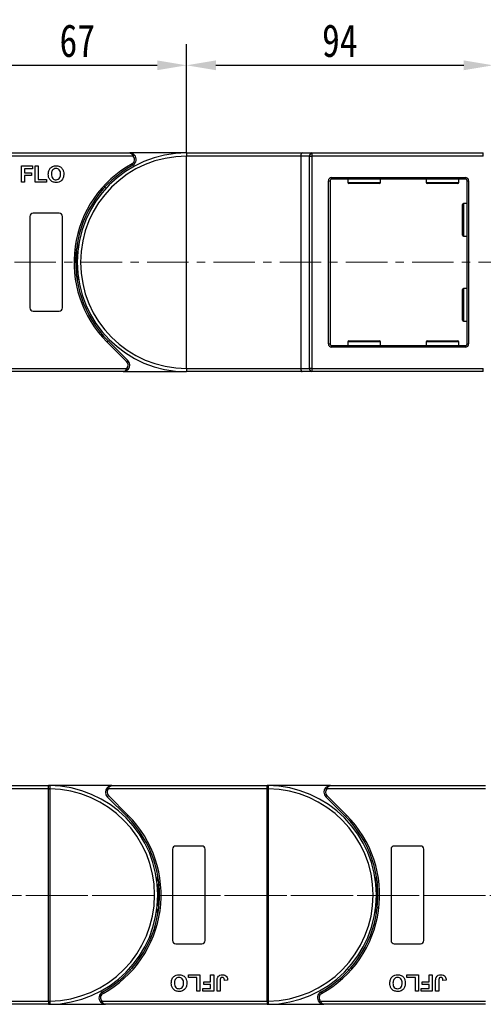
# Model space of a CAD drawing. Header units: millimetres. Extents: x 3152 to 4623, y 378 to 1412.
# Tile 12 of 45: x 3822 to 3964, y 825 to 1126. Entities that reach past the tile are written whole.
import ezdxf

# ---------------------------------------------------------------- set-up
doc = ezdxf.new("R2010")
doc.units = ezdxf.units.MM
doc.linetypes.add('CENTERX2', pattern=[20.32, 12.7, -2.54, 2.54, -2.54])
doc.styles.get("Standard").update_dxf_attribs({"font": '仿宋_GB2312.ttf', "width": 0.8})
doc.dimstyles.new('副本 ISO-45.1', dxfattribs={"dimtxt": 10, "dimasz": 9, "dimexe": 6.5, "dimexo": 0.625, "dimgap": 2.5, "dimtad": 1, "dimdsep": 46, "dimtxsty": 'Standard', "dimcen": 2.5, "dimadec": 0, "dimazin": 0, "dimtfac": 1, "dimtmove": 0, "dimatfit": 3, "dimfxl": 0, "dimarcsym": 0})

# ---------------------------------------------------------------- blocks, each defined once
blk = doc.blocks.new('*D2065')
at = {"color": 0, "lineweight": -2}
for p, q in [((3873.21, 1085.57), (3873.21, 1118.79)), ((3967.21, 1083.07), (3967.21, 1118.79)), ((3882.21, 1112.29), (3958.21, 1112.29))]:
    blk.add_line(p, q, dxfattribs=at)
at = {"color": 0, "lineweight": 9}
for points in [[(3882.21, 1113.79), (3882.21, 1110.79), (3873.21, 1112.29)], [(3958.21, 1113.79), (3958.21, 1110.79), (3967.21, 1112.29)]]:
    blk.add_solid(points, dxfattribs=at)
at = {"layer": 'Defpoints', "color": 0, "lineweight": 9}
for p in [(3967.21, 1112.29), (3873.21, 1084.94), (3967.21, 1082.44)]:
    blk.add_point(p, dxfattribs=at)
at = {"color": 0, "lineweight": 9, "insert": (3920.21, 1119.79), "char_height": 10, "attachment_point": 5}
blk.add_mtext('94', dxfattribs=at)
blk = doc.blocks.new('*D2066')
at = {"color": 0, "lineweight": -2}
for p, q in [((3806.21, 1085.22), (3806.21, 1118.79)), ((3873.21, 1085.57), (3873.21, 1118.79)), ((3815.21, 1112.29), (3864.21, 1112.29))]:
    blk.add_line(p, q, dxfattribs=at)
at = {"color": 0, "lineweight": 9}
for points in [[(3815.21, 1113.79), (3815.21, 1110.79), (3806.21, 1112.29)], [(3864.21, 1113.79), (3864.21, 1110.79), (3873.21, 1112.29)]]:
    blk.add_solid(points, dxfattribs=at)
at = {"layer": 'Defpoints', "color": 0, "lineweight": 9}
for p in [(3873.21, 1112.29), (3806.21, 1084.59), (3873.21, 1084.94)]:
    blk.add_point(p, dxfattribs=at)
at = {"color": 0, "lineweight": 9, "insert": (3839.71, 1119.79), "char_height": 10, "attachment_point": 5}
blk.add_mtext('67', dxfattribs=at)

msp = doc.modelspace()

# ---------------------------------------------------------------- linework, layer by layer
at = {"color": 7, "linetype": 'Continuous', "lineweight": 25}
for p, q in [((3806.206, 1085.445), (3855.778, 1085.445)), ((3856.896, 1084.445), (3806.206, 1084.445)), ((3873.206, 1085.445), (3855.778, 1085.445)), ((3873.206, 1085.445), (3873.206, 1084.445)), ((3873.206, 1085.445), (3908.666, 1085.445)), ((3873.206, 1019.445), (3873.206, 1084.445)), ((3908.206, 1084.445), (3873.206, 1084.445)), ((3908.206, 1084.445), (3908.206, 1019.445)), ((3910.907, 1084.445), (3908.206, 1084.445)), ((3908.666, 1085.445), (3911.666, 1085.445)), ((3910.907, 1019.445), (3910.907, 1084.445)), ((3910.907, 1084.445), (3911.666, 1084.445)), ((3911.666, 1085.445), (3911.666, 1084.445)), ((3911.666, 1085.445), (3964.206, 1085.445)), ((3964.206, 1084.445), (3911.666, 1084.445)), ((3911.666, 1084.445), (3911.666, 1019.445)), ((3964.206, 1084.445), (3964.206, 1085.445)), ((3822.565, 1076.445), (3822.565, 1081.445)), ((3822.565, 1081.445), (3825.963, 1081.445)), ((3825.963, 1080.612), (3823.527, 1080.612)), ((3823.527, 1080.612), (3823.527, 1079.394)), ((3825.963, 1081.445), (3825.963, 1080.612)), ((3826.796, 1076.445), (3826.796, 1081.445)), ((3826.796, 1081.445), (3827.757, 1081.445)), ((3827.757, 1081.445), (3827.757, 1077.278)), ((3823.527, 1079.394), (3825.642, 1079.394)), ((3823.527, 1078.56), (3823.527, 1076.445)), ((3825.642, 1078.56), (3823.527, 1078.56)), ((3825.642, 1079.394), (3825.642, 1078.56)), ((3827.757, 1077.278), (3830.322, 1077.278)), ((3830.322, 1077.278), (3830.322, 1076.445)), ((3916.706, 1026.945), (3916.706, 1076.945)), ((3916.706, 1076.945), (3917.206, 1076.945)), ((3917.206, 1076.945), (3917.206, 1026.945)), ((3917.706, 1077.945), (3917.706, 1077.445)), ((3917.706, 1077.945), (3958.706, 1077.945)), ((3958.706, 1077.445), (3917.706, 1077.445)), ((3922.706, 1077.445), (3922.706, 1076.345)), ((3932.706, 1076.345), (3932.706, 1077.445)), ((3946.706, 1077.445), (3946.706, 1076.345)), ((3956.706, 1076.345), (3956.706, 1077.445)), ((3958.706, 1077.945), (3958.706, 1077.445)), ((3959.206, 1076.945), (3959.706, 1076.945)), ((3959.206, 1026.945), (3959.206, 1076.945)), ((3959.706, 1076.945), (3959.706, 1026.945)), ((3823.527, 1076.445), (3822.565, 1076.445)), ((3830.322, 1076.445), (3826.796, 1076.445)), ((3847.753, 1074.265), (3847.347, 1074.238)), ((3932.406, 1076.045), (3923.006, 1076.045)), ((3956.406, 1076.045), (3947.006, 1076.045)), ((3957.806, 1064.945), (3957.806, 1069.645)), ((3959.206, 1069.945), (3958.106, 1069.945)), ((3825.206, 1065.945), (3825.206, 1037.945)), ((3834.206, 1066.945), (3826.206, 1066.945)), ((3835.206, 1037.945), (3835.206, 1065.945)), ((3957.806, 1060.245), (3957.806, 1064.945)), ((3958.106, 1059.945), (3959.206, 1059.945)), ((3959.206, 1043.945), (3958.106, 1043.945)), ((3957.806, 1038.945), (3957.806, 1043.645)), ((3957.806, 1034.245), (3957.806, 1038.945)), ((3826.206, 1036.945), (3834.206, 1036.945)), ((3958.106, 1033.945), (3959.206, 1033.945)), ((3854.855, 1021.506), (3848.811, 1027.55)), ((3849.165, 1027.903), (3855.209, 1021.859)), ((3916.706, 1026.945), (3917.206, 1026.945)), ((3917.706, 1026.445), (3917.706, 1025.945)), ((3917.706, 1026.445), (3958.706, 1026.445)), ((3958.706, 1025.945), (3917.706, 1025.945)), ((3922.706, 1027.545), (3922.706, 1026.445)), ((3923.006, 1027.845), (3932.406, 1027.845)), ((3932.706, 1026.445), (3932.706, 1027.545)), ((3946.706, 1027.545), (3946.706, 1026.445)), ((3947.006, 1027.845), (3956.406, 1027.845)), ((3956.706, 1026.445), (3956.706, 1027.545)), ((3958.706, 1026.445), (3958.706, 1025.945)), ((3959.206, 1026.945), (3959.706, 1026.945)), ((3806.206, 1019.445), (3854.913, 1019.445)), ((3853.794, 1018.445), (3806.206, 1018.445)), ((3853.794, 1018.445), (3873.206, 1018.445)), ((3873.206, 1019.445), (3873.206, 1018.445)), ((3873.206, 1019.445), (3908.206, 1019.445)), ((3908.666, 1018.445), (3873.206, 1018.445)), ((3908.206, 1019.445), (3910.907, 1019.445)), ((3911.666, 1018.445), (3908.666, 1018.445)), ((3911.666, 1019.445), (3910.907, 1019.445)), ((3911.666, 1019.445), (3911.666, 1018.445)), ((3911.666, 1019.445), (3964.206, 1019.445)), ((3964.206, 1018.445), (3911.666, 1018.445)), ((3964.206, 1018.445), (3964.206, 1019.445)), ((3830.919, 890.61), (3782.212, 890.61)), ((3783.33, 891.61), (3830.919, 891.61)), ((3830.919, 891.49), (3830.919, 891.61)), ((3850.33, 891.61), (3830.919, 891.61)), ((3830.919, 890.61), (3830.919, 891.49)), ((3830.919, 890.608), (3830.919, 890.61)), ((3830.919, 890.608), (3831.269, 890.608)), ((3830.919, 825.612), (3830.919, 890.608)), ((3831.269, 890.611), (3831.269, 890.608)), ((3831.269, 890.608), (3831.269, 825.612)), ((3897.919, 890.61), (3849.212, 890.61)), ((3850.33, 891.61), (3897.919, 891.61)), ((3917.33, 891.61), (3897.919, 891.61)), ((3897.919, 891.49), (3897.919, 891.61)), ((3897.919, 890.61), (3897.919, 891.49)), ((3897.919, 890.608), (3897.919, 890.61)), ((3897.919, 890.608), (3898.269, 890.608)), ((3897.919, 825.612), (3897.919, 890.608)), ((3898.269, 890.611), (3898.269, 890.608)), ((3898.269, 890.608), (3898.269, 825.612)), ((3964.919, 890.61), (3916.212, 890.61)), ((3917.33, 891.61), (3964.919, 891.61)), ((3854.96, 882.152), (3848.916, 888.196)), ((3849.27, 888.549), (3855.314, 882.505)), ((3921.96, 882.152), (3915.916, 888.196)), ((3916.27, 888.549), (3922.314, 882.505)), ((3868.919, 872.11), (3868.919, 844.11)), ((3877.919, 873.11), (3869.919, 873.11)), ((3878.919, 844.11), (3878.919, 872.11)), ((3935.919, 872.11), (3935.919, 844.11)), ((3944.919, 873.11), (3936.919, 873.11)), ((3945.919, 844.11), (3945.919, 872.11)), ((3869.919, 843.11), (3877.919, 843.11)), ((3936.919, 843.11), (3944.919, 843.11)), ((3856.372, 835.79), (3856.778, 835.817)), ((3923.372, 835.79), (3923.778, 835.817)), ((3873.803, 833.61), (3877.329, 833.61)), ((3873.803, 832.777), (3873.803, 833.61)), ((3876.368, 832.777), (3873.803, 832.777)), ((3876.368, 828.61), (3876.368, 832.777)), ((3877.329, 833.61), (3877.329, 828.61)), ((3880.598, 831.495), (3880.598, 833.61)), ((3880.598, 833.61), (3881.56, 833.61)), ((3881.56, 833.61), (3881.56, 828.61)), ((3940.803, 832.777), (3940.803, 833.61)), ((3940.803, 833.61), (3944.329, 833.61)), ((3943.368, 832.777), (3940.803, 832.777)), ((3943.368, 828.61), (3943.368, 832.777)), ((3944.329, 833.61), (3944.329, 828.61)), ((3947.598, 831.495), (3947.598, 833.61)), ((3947.598, 833.61), (3948.56, 833.61)), ((3948.56, 833.61), (3948.56, 828.61)), ((3878.483, 830.661), (3878.483, 831.495)), ((3878.483, 831.495), (3880.598, 831.495)), ((3880.598, 830.661), (3878.483, 830.661)), ((3880.598, 829.443), (3880.598, 830.661)), ((3882.585, 828.61), (3882.585, 831.762)), ((3883.547, 831.846), (3883.547, 828.61)), ((3885.791, 832.007), (3884.829, 831.943)), ((3945.483, 830.661), (3945.483, 831.495)), ((3945.483, 831.495), (3947.598, 831.495)), ((3947.598, 830.661), (3945.483, 830.661)), ((3947.598, 829.443), (3947.598, 830.661)), ((3949.585, 828.61), (3949.585, 831.762)), ((3950.547, 831.846), (3950.547, 828.61)), ((3952.791, 832.007), (3951.829, 831.943)), ((3877.329, 828.61), (3876.368, 828.61)), ((3878.162, 829.443), (3880.598, 829.443)), ((3878.162, 828.61), (3878.162, 829.443)), ((3881.56, 828.61), (3878.162, 828.61)), ((3883.547, 828.61), (3882.585, 828.61)), ((3944.329, 828.61), (3943.368, 828.61)), ((3945.162, 828.61), (3945.162, 829.443)), ((3945.162, 829.443), (3947.598, 829.443)), ((3948.56, 828.61), (3945.162, 828.61)), ((3950.547, 828.61), (3949.585, 828.61)), ((3780.229, 825.61), (3830.919, 825.61)), ((3830.919, 824.61), (3781.347, 824.61)), ((3830.919, 825.61), (3830.919, 825.612)), ((3830.919, 825.612), (3831.269, 825.612)), ((3830.919, 825.61), (3830.919, 824.73)), ((3830.919, 824.73), (3830.919, 824.61)), ((3830.919, 824.61), (3848.347, 824.61)), ((3831.269, 825.612), (3831.269, 825.609)), ((3847.229, 825.61), (3897.919, 825.61)), ((3897.919, 824.61), (3848.347, 824.61)), ((3897.919, 825.61), (3897.919, 825.612)), ((3897.919, 825.612), (3898.269, 825.612)), ((3897.919, 825.61), (3897.919, 824.73)), ((3897.919, 824.73), (3897.919, 824.61)), ((3897.919, 824.61), (3915.347, 824.61)), ((3898.269, 825.612), (3898.269, 825.609)), ((3914.229, 825.61), (3964.919, 825.61)), ((3964.919, 824.61), (3915.347, 824.61))]:
    msp.add_line(p, q, dxfattribs=at)
at = {"color": 8, "linetype": 'Continuous', "lineweight": 25}
for p, q in [((3922.706, 1076.345), (3932.706, 1076.345)), ((3946.706, 1076.345), (3956.706, 1076.345)), ((3958.106, 1069.945), (3958.106, 1064.945)), ((3958.106, 1064.945), (3958.106, 1059.945)), ((3958.106, 1043.945), (3958.106, 1038.945)), ((3958.106, 1038.945), (3958.106, 1033.945)), ((3932.706, 1027.545), (3922.706, 1027.545)), ((3956.706, 1027.545), (3946.706, 1027.545))]:
    msp.add_line(p, q, dxfattribs=at)
at = {"color": 1, "linetype": 'CENTERX2', "lineweight": 13}
for p, q in [((3739.206, 1051.945), (3979.734, 1051.945)), ((3764.237, 857.964), (4112.212, 857.964)), ((4471.627, 857.964), (3765.816, 857.964))]:
    msp.add_line(p, q, dxfattribs=at)
at = {"color": 7, "linetype": 'Continuous', "lineweight": 25, "flags": 128}
for points in [[(3857.268, 1084.778), (3857.261, 1084.772), (3857.24, 1084.753), (3857.206, 1084.722), (3857.159, 1084.681), (3857.103, 1084.63), (3857.038, 1084.573), (3856.968, 1084.51), (3856.896, 1084.445)], [(3856.746, 1081.695), (3856.741, 1081.703), (3856.728, 1081.728), (3856.705, 1081.769), (3856.675, 1081.823), (3856.638, 1081.889), (3856.597, 1081.965), (3856.551, 1082.047), (3856.504, 1082.132)], [(3839.706, 1057.754), (3839.925, 1056.311), (3839.958, 1056.045)], [(3839.958, 1047.845), (3839.925, 1047.578), (3839.706, 1046.135)], [(3849.165, 1027.903), (3849.158, 1027.897), (3849.138, 1027.876), (3849.105, 1027.844), (3849.061, 1027.8), (3849.007, 1027.746), (3848.946, 1027.685), (3848.88, 1027.619), (3848.811, 1027.55)], [(3854.855, 1021.506), (3854.924, 1021.575), (3854.99, 1021.641), (3855.052, 1021.702), (3855.105, 1021.756), (3855.149, 1021.8), (3855.182, 1021.832), (3855.202, 1021.852), (3855.209, 1021.859)], [(3854.913, 1019.445), (3854.985, 1019.38), (3855.055, 1019.317), (3855.12, 1019.26), (3855.176, 1019.209), (3855.222, 1019.168), (3855.257, 1019.137), (3855.278, 1019.118), (3855.285, 1019.112)], [(3849.212, 890.61), (3849.14, 890.675), (3849.07, 890.738), (3849.005, 890.795), (3848.949, 890.846), (3848.903, 890.887), (3848.868, 890.918), (3848.847, 890.937), (3848.84, 890.943)], [(3916.212, 890.61), (3916.14, 890.675), (3916.07, 890.738), (3916.005, 890.795), (3915.949, 890.846), (3915.903, 890.887), (3915.868, 890.918), (3915.847, 890.937), (3915.84, 890.943)], [(3849.27, 888.549), (3849.201, 888.48), (3849.135, 888.414), (3849.073, 888.353), (3849.02, 888.299), (3848.976, 888.255), (3848.943, 888.223), (3848.923, 888.203), (3848.916, 888.196)], [(3916.27, 888.549), (3916.201, 888.48), (3916.135, 888.414), (3916.073, 888.353), (3916.02, 888.299), (3915.976, 888.255), (3915.943, 888.223), (3915.923, 888.203), (3915.916, 888.196)], [(3854.96, 882.152), (3854.967, 882.158), (3854.987, 882.179), (3855.02, 882.211), (3855.064, 882.255), (3855.118, 882.309), (3855.179, 882.37), (3855.245, 882.436), (3855.314, 882.505)], [(3921.96, 882.152), (3921.967, 882.158), (3921.987, 882.179), (3922.02, 882.211), (3922.064, 882.255), (3922.118, 882.309), (3922.179, 882.37), (3922.245, 882.436), (3922.314, 882.505)], [(3864.167, 862.21), (3864.2, 862.476), (3864.419, 863.919)], [(3931.167, 862.21), (3931.2, 862.476), (3931.419, 863.919)], [(3864.419, 852.301), (3864.2, 853.743), (3864.167, 854.01)], [(3931.419, 852.301), (3931.2, 853.743), (3931.167, 854.01)], [(3847.379, 828.36), (3847.384, 828.352), (3847.397, 828.327), (3847.42, 828.286), (3847.45, 828.232), (3847.487, 828.166), (3847.528, 828.09), (3847.574, 828.008), (3847.621, 827.922)], [(3914.379, 828.36), (3914.384, 828.352), (3914.397, 828.327), (3914.42, 828.286), (3914.45, 828.232), (3914.487, 828.166), (3914.528, 828.09), (3914.574, 828.008), (3914.621, 827.922)], [(3846.857, 825.277), (3846.864, 825.283), (3846.885, 825.302), (3846.919, 825.333), (3846.966, 825.374), (3847.022, 825.425), (3847.087, 825.482), (3847.156, 825.545), (3847.229, 825.61)], [(3913.857, 825.277), (3913.864, 825.283), (3913.885, 825.302), (3913.919, 825.333), (3913.966, 825.374), (3914.022, 825.425), (3914.087, 825.482), (3914.156, 825.545), (3914.229, 825.61)]]:
    msp.add_lwpolyline(points, dxfattribs=at)
at = {"color": 7, "linetype": 'Continuous', "lineweight": 25}
for centre, radius, start, end in [((3873.206, 1051.945), 33.5, 90, 270), ((3873.206, 1051.945), 32.5, 90, 270), ((3855.778, 1083.445), 1.5, 298.95502, 41.81031), ((3855.778, 1083.445), 2, 298.95502, 41.81031), ((3911.806, 1084.551), 0.905, 98.86503, 186.71961), ((3873.206, 1051.945), 34.5, 118.95502, 225), ((3873.206, 1051.945), 34, 118.95502, 225), ((3917.706, 1076.945), 1, 90, 180), ((3917.706, 1076.945), 0.5, 90, 180), ((3958.706, 1076.945), 1, 0, 90), ((3958.706, 1076.945), 0.5, 0, 90), ((3923.006, 1076.345), 0.3, 180, 270), ((3932.406, 1076.345), 0.3, 270, 0), ((3947.006, 1076.345), 0.3, 180, 270), ((3956.406, 1076.345), 0.3, 270, 0), ((3958.106, 1069.645), 0.3, 90, 180), ((3826.206, 1065.945), 1, 90, 180), ((3834.206, 1065.945), 1, 0, 90), ((3958.106, 1060.245), 0.3, 180, 270), ((3806.206, 1051.945), 33.5, 352.96973, 7.03027), ((3958.106, 1043.645), 0.3, 90, 180), ((3826.206, 1037.945), 1, 180, 270), ((3834.206, 1037.945), 1, 270, 0), ((3958.106, 1034.245), 0.3, 180, 270), ((3917.706, 1026.945), 1, 180, 270), ((3917.706, 1026.945), 0.5, 180, 270), ((3923.006, 1027.545), 0.3, 90, 180), ((3932.406, 1027.545), 0.3, 0, 90), ((3947.006, 1027.545), 0.3, 90, 180), ((3956.406, 1027.545), 0.3, 0, 90), ((3958.706, 1026.945), 1, 270, 0), ((3958.706, 1026.945), 0.5, 270, 0), ((3853.794, 1020.445), 1.5, 318.18969, 45), ((3853.794, 1020.445), 2, 318.18969, 45), ((3911.806, 1019.339), 0.905, 173.28051, 261.13476), ((3831.156, 891.314), 0.295, 90.53291, 143.36526), ((3831.18, 860.827), 29.784, 89.82921, 90.50254), ((3830.919, 858.11), 33.5, 270.40019, 89.59981), ((3830.919, 858.11), 32.5, 270.61704, 89.38296), ((3850.33, 889.61), 2, 138.18969, 225), ((3850.33, 889.61), 1.5, 138.18969, 225), ((3898.156, 891.314), 0.295, 90.53367, 143.3645), ((3898.18, 860.827), 29.784, 89.82921, 90.50253), ((3897.919, 858.11), 33.5, 270.40019, 89.59981), ((3897.919, 858.11), 32.5, 270.61704, 89.38296), ((3917.33, 889.61), 2, 138.18969, 225), ((3917.33, 889.61), 1.5, 138.18969, 225), ((3830.919, 858.11), 34, 298.95502, 45), ((3830.919, 858.11), 34.5, 298.95502, 45), ((3897.919, 858.11), 34, 298.95502, 45), ((3897.919, 858.11), 34.5, 298.95502, 45), ((3869.919, 872.11), 1, 90, 180), ((3877.919, 872.11), 1, 0, 90), ((3936.919, 872.11), 1, 90, 180), ((3944.919, 872.11), 1, 0, 90), ((3897.919, 858.11), 33.5, 172.96973, 187.03027), ((3964.919, 858.11), 33.5, 172.96973, 187.03027), ((3869.919, 844.11), 1, 180, 270), ((3877.919, 844.11), 1, 270, 0), ((3936.919, 844.11), 1, 180, 270), ((3944.919, 844.11), 1, 270, 0), ((3848.347, 826.61), 2, 118.95502, 221.81031), ((3848.347, 826.61), 1.5, 118.95502, 221.81031), ((3915.347, 826.61), 2, 118.95502, 221.81031), ((3915.347, 826.61), 1.5, 118.95502, 221.81031), ((3831.181, 855.74), 30.131, 269.50135, 270.16691), ((3831.156, 824.906), 0.295, 216.64275, 269.45909), ((3898.181, 855.741), 30.132, 269.50135, 270.16691), ((3898.156, 824.906), 0.295, 216.64351, 269.45833)]:
    msp.add_arc(centre, radius, start, end, dxfattribs=at)
for centre, start_param, end_param in [((3908.666, 1084.445), 0, 1.5707963), ((3908.666, 1019.445), 1.5707963, 3.1415927)]:
    msp.add_ellipse(centre, major_axis=(0, 1), ratio=0.4599349, start_param=start_param, end_param=end_param, dxfattribs=at)
for points, knots in [([(3855.778, 1085.445), (3855.779, 1085.445), (3855.782, 1085.445), (3855.788, 1085.445), (3855.796, 1085.445), (3855.81, 1085.444), (3855.833, 1085.443), (3855.859, 1085.441), (3855.904, 1085.435), (3855.984, 1085.419), (3856.149, 1085.362), (3856.304, 1085.262), (3856.512, 1085.073), (3856.703, 1084.838), (3856.838, 1084.563), (3856.896, 1084.445)], [0, 0, 0, 0, 0.0040804, 0.0053122, 0.0138339, 0.0235017, 0.0399459, 0.0679582, 0.0859116, 0.1471875, 0.2568386, 0.4847193, 0.5266997, 0.7953696, 1, 1, 1, 1]), ([(3855.778, 1085.445), (3855.78, 1085.445), (3855.791, 1085.445), (3855.83, 1085.445), (3855.875, 1085.443), (3856.133, 1085.426), (3856.529, 1085.33), (3856.983, 1085.067), (3857.189, 1084.858), (3857.268, 1084.778)], [0, 0, 0, 0, 0.0050901, 0.0203671, 0.0708098, 0.089087, 0.5003099, 0.8092244, 1, 1, 1, 1]), ([(3830.834, 1078.915), (3830.841, 1079.159), (3830.853, 1079.594), (3830.995, 1080.005), (3831.058, 1080.186)], [0, 0, 0, 0, 0.5601711, 1, 1, 1, 1]), ([(3831.058, 1080.186), (3831.206, 1080.452), (3831.47, 1080.927), (3831.939, 1081.195), (3832.145, 1081.313)], [0, 0, 0, 0, 0.5599558, 1, 1, 1, 1]), ([(3833.211, 1080.676), (3832.973, 1080.648), (3832.498, 1080.594), (3831.863, 1079.944), (3831.822, 1079.326), (3831.796, 1078.948)], [0, 0, 0, 0, 0.2802769, 0.5598771, 1, 1, 1, 1]), ([(3832.145, 1081.313), (3832.337, 1081.378), (3832.679, 1081.494), (3833.04, 1081.504), (3833.199, 1081.509)], [0, 0, 0, 0, 0.5595652, 1, 1, 1, 1]), ([(3833.199, 1081.509), (3833.572, 1081.474), (3834.315, 1081.403), (3835.143, 1080.696), (3835.531, 1079.811), (3835.562, 1079.229), (3835.578, 1078.938)], [0, 0, 0, 0, 0.2798306, 0.5586697, 0.7790054, 1, 1, 1, 1]), ([(3834.616, 1078.962), (3834.606, 1079.197), (3834.586, 1079.666), (3834.283, 1080.273), (3833.767, 1080.629), (3833.397, 1080.66), (3833.211, 1080.676)], [0, 0, 0, 0, 0.28108735, 0.56001213, 0.77969015, 1, 1, 1, 1]), ([(3833.213, 1076.381), (3832.843, 1076.414), (3832.105, 1076.481), (3831.277, 1077.173), (3830.882, 1078.048), (3830.85, 1078.626), (3830.834, 1078.915)], [0, 0, 0, 0, 0.2799425, 0.5587041, 0.7790448, 1, 1, 1, 1]), ([(3831.796, 1078.948), (3831.807, 1078.711), (3831.83, 1078.24), (3832.144, 1077.637), (3832.654, 1077.27), (3833.025, 1077.233), (3833.211, 1077.214)], [0, 0, 0, 0, 0.2810202, 0.5601171, 0.7799401, 1, 1, 1, 1]), ([(3833.211, 1077.214), (3833.449, 1077.245), (3833.924, 1077.306), (3834.547, 1077.967), (3834.59, 1078.584), (3834.616, 1078.962)], [0, 0, 0, 0, 0.2799911, 0.5597685, 1, 1, 1, 1]), ([(3835.578, 1078.938), (3835.553, 1078.568), (3835.504, 1077.831), (3834.922, 1076.935), (3834.083, 1076.444), (3833.503, 1076.402), (3833.213, 1076.381)], [0, 0, 0, 0, 0.2805513, 0.5594882, 0.7794337, 1, 1, 1, 1]), ([(3848.348, 1074.798), (3848.29, 1074.861), (3848.174, 1074.987), (3848.134, 1075.143), (3848.114, 1075.221)], [0, 0, 0, 0, 0.5004171, 1, 1, 1, 1]), ([(3854.913, 1019.445), (3854.854, 1019.326), (3854.72, 1019.052), (3854.528, 1018.817), (3854.321, 1018.628), (3854.166, 1018.528), (3854, 1018.471), (3853.921, 1018.455), (3853.876, 1018.449), (3853.85, 1018.447), (3853.827, 1018.446), (3853.812, 1018.445), (3853.804, 1018.445), (3853.798, 1018.445), (3853.796, 1018.445), (3853.794, 1018.445)], [0, 0, 0, 0, 0.2046287, 0.4732993, 0.5152792, 0.7431588, 0.85281, 0.9140871, 0.9320406, 0.9600529, 0.9764958, 0.9861649, 0.9946866, 0.995917, 1, 1, 1, 1]), ([(3853.794, 1018.445), (3853.797, 1018.445), (3853.808, 1018.445), (3853.846, 1018.445), (3853.892, 1018.447), (3854.15, 1018.464), (3854.546, 1018.56), (3854.999, 1018.823), (3855.206, 1019.032), (3855.285, 1019.112)], [0, 0, 0, 0, 0.0050921, 0.0203671, 0.0708099, 0.089089, 0.5003133, 0.8092285, 1, 1, 1, 1]), ([(3830.919, 891.61), (3830.92, 891.61), (3830.988, 891.61), (3831.073, 891.61), (3831.141, 891.609), (3831.153, 891.609)], [0, 0, 0, 0, 0.0121202, 0.8256547, 1, 1, 1, 1]), ([(3831.153, 891.609), (3831.164, 891.608), (3831.2, 891.604), (3831.237, 891.554), (3831.261, 891.42), (3831.27, 891.191), (3831.27, 890.907), (3831.269, 890.704), (3831.269, 890.611)], [0, 0, 0, 0, 0.07344611, 0.22448771, 0.4109964, 0.61353743, 0.82374247, 1, 1, 1, 1]), ([(3850.33, 891.61), (3850.328, 891.61), (3850.317, 891.61), (3850.279, 891.61), (3850.233, 891.608), (3849.975, 891.591), (3849.579, 891.495), (3849.126, 891.232), (3848.919, 891.023), (3848.84, 890.943)], [0, 0, 0, 0, 0.0050921, 0.020369, 0.0708117, 0.0890893, 0.5003128, 0.8092256, 1, 1, 1, 1]), ([(3849.212, 890.61), (3849.271, 890.729), (3849.405, 891.003), (3849.597, 891.238), (3849.804, 891.427), (3849.959, 891.527), (3850.125, 891.584), (3850.204, 891.6), (3850.249, 891.606), (3850.275, 891.608), (3850.298, 891.609), (3850.313, 891.61), (3850.321, 891.61), (3850.327, 891.61), (3850.329, 891.61), (3850.33, 891.61)], [0, 0, 0, 0, 0.2046308, 0.47329766, 0.51528126, 0.7431587, 0.85281005, 0.91408749, 0.93204093, 0.96005281, 0.97649587, 0.98616495, 0.99468657, 0.99591705, 1, 1, 1, 1]), ([(3897.919, 891.61), (3897.92, 891.61), (3897.988, 891.61), (3898.073, 891.61), (3898.141, 891.609), (3898.153, 891.609)], [0, 0, 0, 0, 0.0121202, 0.8256547, 1, 1, 1, 1]), ([(3898.153, 891.609), (3898.164, 891.608), (3898.2, 891.604), (3898.237, 891.554), (3898.261, 891.42), (3898.27, 891.191), (3898.27, 890.907), (3898.269, 890.704), (3898.269, 890.611)], [0, 0, 0, 0, 0.0734461, 0.2244881, 0.4109965, 0.6135376, 0.8237425, 1, 1, 1, 1]), ([(3917.33, 891.61), (3917.328, 891.61), (3917.317, 891.61), (3917.279, 891.61), (3917.233, 891.608), (3916.975, 891.591), (3916.579, 891.495), (3916.126, 891.232), (3915.919, 891.023), (3915.84, 890.943)], [0, 0, 0, 0, 0.005094, 0.020371, 0.0708136, 0.0890912, 0.5003146, 0.8092272, 1, 1, 1, 1]), ([(3916.212, 890.61), (3916.271, 890.729), (3916.405, 891.003), (3916.597, 891.238), (3916.804, 891.427), (3916.959, 891.527), (3917.125, 891.584), (3917.204, 891.6), (3917.249, 891.606), (3917.275, 891.608), (3917.298, 891.609), (3917.313, 891.61), (3917.321, 891.61), (3917.327, 891.61), (3917.329, 891.61), (3917.33, 891.61)], [0, 0, 0, 0, 0.2046299, 0.4732977, 0.5152802, 0.7431588, 0.8528101, 0.9140862, 0.9320397, 0.9600515, 0.9764959, 0.9861637, 0.9946853, 0.995917, 1, 1, 1, 1]), ([(3868.547, 831.117), (3868.572, 831.487), (3868.621, 832.224), (3869.203, 833.12), (3870.042, 833.611), (3870.622, 833.653), (3870.912, 833.674)], [0, 0, 0, 0, 0.2805524, 0.5594884, 0.7794349, 1, 1, 1, 1]), ([(3870.914, 832.841), (3870.676, 832.81), (3870.201, 832.749), (3869.578, 832.088), (3869.535, 831.471), (3869.509, 831.093)], [0, 0, 0, 0, 0.27998903, 0.55976608, 1, 1, 1, 1]), ([(3870.912, 833.674), (3871.282, 833.641), (3872.02, 833.574), (3872.848, 832.882), (3873.243, 832.007), (3873.275, 831.429), (3873.291, 831.14)], [0, 0, 0, 0, 0.27994283, 0.55870468, 0.77904365, 1, 1, 1, 1]), ([(3872.329, 831.107), (3872.318, 831.344), (3872.295, 831.815), (3871.981, 832.418), (3871.471, 832.785), (3871.1, 832.822), (3870.914, 832.841)], [0, 0, 0, 0, 0.2810204, 0.5601141, 0.7799383, 1, 1, 1, 1]), ([(3882.585, 831.762), (3882.587, 831.942), (3882.589, 832.263), (3882.662, 832.575), (3882.695, 832.713)], [0, 0, 0, 0, 0.5602931, 1, 1, 1, 1]), ([(3882.695, 832.713), (3882.773, 832.879), (3882.93, 833.212), (3883.481, 833.614), (3883.956, 833.651), (3884.246, 833.674)], [0, 0, 0, 0, 0.2801232, 0.5603573, 1, 1, 1, 1]), ([(3884.184, 832.841), (3884.068, 832.833), (3883.894, 832.821), (3883.702, 832.683), (3883.544, 832.371), (3883.546, 832.079), (3883.547, 831.846)], [0, 0, 0, 0, 0.2493995, 0.3744236, 0.4994586, 1, 1, 1, 1]), ([(3884.699, 832.565), (3884.665, 832.612), (3884.598, 832.704), (3884.422, 832.819), (3884.274, 832.832), (3884.184, 832.841)], [0, 0, 0, 0, 0.2806828, 0.5608533, 1, 1, 1, 1]), ([(3884.246, 833.674), (3884.49, 833.656), (3884.976, 833.62), (3885.532, 833.167), (3885.761, 832.577), (3885.781, 832.198), (3885.791, 832.007)], [0, 0, 0, 0, 0.2802475, 0.5584179, 0.7788268, 1, 1, 1, 1]), ([(3935.547, 831.117), (3935.572, 831.487), (3935.621, 832.224), (3936.203, 833.12), (3937.042, 833.611), (3937.622, 833.653), (3937.912, 833.674)], [0, 0, 0, 0, 0.2805513, 0.5594888, 0.7794315, 1, 1, 1, 1]), ([(3937.914, 832.841), (3937.676, 832.81), (3937.201, 832.749), (3936.578, 832.088), (3936.535, 831.471), (3936.509, 831.093)], [0, 0, 0, 0, 0.2799889, 0.5597657, 1, 1, 1, 1]), ([(3937.912, 833.674), (3938.282, 833.641), (3939.02, 833.574), (3939.848, 832.882), (3940.243, 832.007), (3940.275, 831.429), (3940.291, 831.14)], [0, 0, 0, 0, 0.2799414, 0.5587037, 0.7790431, 1, 1, 1, 1]), ([(3939.329, 831.107), (3939.318, 831.344), (3939.295, 831.815), (3938.981, 832.418), (3938.471, 832.785), (3938.1, 832.822), (3937.914, 832.841)], [0, 0, 0, 0, 0.2810215, 0.5601159, 0.7799406, 1, 1, 1, 1]), ([(3949.585, 831.762), (3949.587, 831.942), (3949.589, 832.263), (3949.662, 832.575), (3949.695, 832.713)], [0, 0, 0, 0, 0.56029497, 1, 1, 1, 1]), ([(3949.695, 832.713), (3949.773, 832.879), (3949.93, 833.212), (3950.481, 833.614), (3950.956, 833.651), (3951.246, 833.674)], [0, 0, 0, 0, 0.28012336, 0.56035263, 1, 1, 1, 1]), ([(3951.184, 832.841), (3951.068, 832.833), (3950.894, 832.821), (3950.702, 832.683), (3950.544, 832.371), (3950.546, 832.079), (3950.547, 831.846)], [0, 0, 0, 0, 0.24939104, 0.3744206, 0.49945412, 1, 1, 1, 1]), ([(3951.699, 832.565), (3951.665, 832.612), (3951.598, 832.704), (3951.422, 832.819), (3951.274, 832.832), (3951.184, 832.841)], [0, 0, 0, 0, 0.2806739, 0.5608432, 1, 1, 1, 1]), ([(3951.246, 833.674), (3951.49, 833.656), (3951.976, 833.62), (3952.532, 833.167), (3952.761, 832.577), (3952.781, 832.198), (3952.791, 832.007)], [0, 0, 0, 0, 0.2802455, 0.5584189, 0.7788262, 1, 1, 1, 1]), ([(3870.926, 828.546), (3870.553, 828.581), (3869.81, 828.652), (3868.982, 829.359), (3868.594, 830.244), (3868.563, 830.826), (3868.547, 831.117)], [0, 0, 0, 0, 0.2798304, 0.5586689, 0.7790059, 1, 1, 1, 1]), ([(3869.509, 831.093), (3869.519, 830.858), (3869.539, 830.389), (3869.842, 829.782), (3870.358, 829.426), (3870.728, 829.395), (3870.914, 829.379)], [0, 0, 0, 0, 0.2810837, 0.5600125, 0.7796915, 1, 1, 1, 1]), ([(3870.914, 829.379), (3871.152, 829.407), (3871.627, 829.461), (3872.262, 830.111), (3872.303, 830.729), (3872.329, 831.107)], [0, 0, 0, 0, 0.2802806, 0.559876, 1, 1, 1, 1]), ([(3873.067, 829.869), (3872.919, 829.603), (3872.655, 829.128), (3872.186, 828.86), (3871.979, 828.742)], [0, 0, 0, 0, 0.5599544, 1, 1, 1, 1]), ([(3873.291, 831.14), (3873.284, 830.896), (3873.272, 830.461), (3873.13, 830.05), (3873.067, 829.869)], [0, 0, 0, 0, 0.5601718, 1, 1, 1, 1]), ([(3884.829, 831.943), (3884.824, 832.064), (3884.814, 832.279), (3884.734, 832.478), (3884.699, 832.565)], [0, 0, 0, 0, 0.5610277, 1, 1, 1, 1]), ([(3937.926, 828.546), (3937.553, 828.581), (3936.81, 828.652), (3935.982, 829.359), (3935.594, 830.244), (3935.563, 830.826), (3935.547, 831.117)], [0, 0, 0, 0, 0.2798322, 0.5586691, 0.779006, 1, 1, 1, 1]), ([(3936.509, 831.093), (3936.519, 830.858), (3936.539, 830.389), (3936.842, 829.782), (3937.358, 829.426), (3937.728, 829.395), (3937.914, 829.379)], [0, 0, 0, 0, 0.2810828, 0.5600109, 0.7796893, 1, 1, 1, 1]), ([(3937.914, 829.379), (3938.152, 829.407), (3938.627, 829.461), (3939.262, 830.111), (3939.303, 830.729), (3939.329, 831.107)], [0, 0, 0, 0, 0.2802775, 0.5598769, 1, 1, 1, 1]), ([(3940.067, 829.869), (3939.919, 829.603), (3939.655, 829.128), (3939.186, 828.86), (3938.979, 828.742)], [0, 0, 0, 0, 0.55995103, 1, 1, 1, 1]), ([(3940.291, 831.14), (3940.284, 830.896), (3940.272, 830.461), (3940.13, 830.05), (3940.067, 829.869)], [0, 0, 0, 0, 0.5601711, 1, 1, 1, 1]), ([(3951.829, 831.943), (3951.824, 832.064), (3951.814, 832.279), (3951.734, 832.478), (3951.699, 832.565)], [0, 0, 0, 0, 0.5610234, 1, 1, 1, 1]), ([(3871.979, 828.742), (3871.788, 828.677), (3871.445, 828.561), (3871.085, 828.551), (3870.926, 828.546)], [0, 0, 0, 0, 0.5595658, 1, 1, 1, 1]), ([(3938.979, 828.742), (3938.788, 828.677), (3938.445, 828.561), (3938.085, 828.551), (3937.926, 828.546)], [0, 0, 0, 0, 0.5595668, 1, 1, 1, 1]), ([(3831.153, 824.611), (3831.141, 824.611), (3831.073, 824.61), (3830.988, 824.61), (3830.92, 824.61), (3830.919, 824.61)], [0, 0, 0, 0, 0.1743453, 0.9878798, 1, 1, 1, 1]), ([(3831.269, 825.609), (3831.269, 825.595), (3831.269, 825.469), (3831.27, 825.231), (3831.269, 824.94), (3831.253, 824.728), (3831.221, 824.624), (3831.172, 824.615), (3831.153, 824.611)], [0, 0, 0, 0, 0.0272191, 0.2407827, 0.4543139, 0.6666307, 0.8727611, 1, 1, 1, 1]), ([(3848.347, 824.61), (3848.344, 824.61), (3848.334, 824.61), (3848.295, 824.61), (3848.25, 824.612), (3847.992, 824.629), (3847.596, 824.725), (3847.142, 824.988), (3846.935, 825.197), (3846.857, 825.277)], [0, 0, 0, 0, 0.005092, 0.020369, 0.0708115, 0.0890885, 0.5003105, 0.8092264, 1, 1, 1, 1]), ([(3848.347, 824.61), (3848.346, 824.61), (3848.343, 824.61), (3848.337, 824.61), (3848.329, 824.61), (3848.315, 824.611), (3848.292, 824.612), (3848.266, 824.614), (3848.221, 824.62), (3848.141, 824.636), (3847.975, 824.693), (3847.821, 824.793), (3847.613, 824.982), (3847.422, 825.217), (3847.287, 825.491), (3847.229, 825.61)], [0, 0, 0, 0, 0.004083, 0.0053134, 0.0138352, 0.0235043, 0.0399471, 0.0679595, 0.0859129, 0.1471895, 0.256841, 0.484722, 0.5267015, 0.7953688, 1, 1, 1, 1]), ([(3898.153, 824.611), (3898.141, 824.611), (3898.073, 824.61), (3897.988, 824.61), (3897.92, 824.61), (3897.919, 824.61)], [0, 0, 0, 0, 0.1743453, 0.9878798, 1, 1, 1, 1]), ([(3898.269, 825.609), (3898.269, 825.595), (3898.269, 825.469), (3898.27, 825.231), (3898.269, 824.94), (3898.253, 824.728), (3898.221, 824.624), (3898.172, 824.615), (3898.153, 824.611)], [0, 0, 0, 0, 0.0272191, 0.2407826, 0.4543139, 0.6666305, 0.8727611, 1, 1, 1, 1]), ([(3915.347, 824.61), (3915.344, 824.61), (3915.334, 824.61), (3915.295, 824.61), (3915.25, 824.612), (3914.992, 824.629), (3914.596, 824.725), (3914.142, 824.988), (3913.935, 825.197), (3913.857, 825.277)], [0, 0, 0, 0, 0.00509398, 0.02037097, 0.07081341, 0.08909041, 0.50031223, 0.80922797, 1, 1, 1, 1]), ([(3915.347, 824.61), (3915.346, 824.61), (3915.343, 824.61), (3915.337, 824.61), (3915.329, 824.61), (3915.315, 824.611), (3915.292, 824.612), (3915.266, 824.614), (3915.221, 824.62), (3915.141, 824.636), (3914.975, 824.693), (3914.821, 824.793), (3914.613, 824.982), (3914.422, 825.217), (3914.287, 825.491), (3914.229, 825.61)], [0, 0, 0, 0, 0.00408298, 0.00531471, 0.01383642, 0.02350425, 0.03994833, 0.06796071, 0.08591418, 0.14718946, 0.25684099, 0.48472314, 0.52670142, 0.79536978, 1, 1, 1, 1])]:
    msp.add_open_spline(points, degree=3, knots=knots, dxfattribs=at)
at = {"color": 8, "linetype": 'Continuous', "lineweight": 25}
for points, knots in [([(3848.129, 1074.99), (3848.143, 1074.952), (3848.173, 1074.878), (3848.223, 1074.804), (3848.26, 1074.776), (3848.262, 1074.774)], [0, 0, 0, 0, 0.4927989, 0.9737381, 1, 1, 1, 1]), ([(3855.998, 881.064), (3856.002, 881.074), (3856.027, 881.122), (3856.028, 881.174), (3856.028, 881.216)], [0, 0, 0, 0, 0.19261962, 1, 1, 1, 1]), ([(3922.998, 881.064), (3923.002, 881.074), (3923.027, 881.122), (3923.028, 881.174), (3923.028, 881.216)], [0, 0, 0, 0, 0.19261962, 1, 1, 1, 1]), ([(3855.777, 835.257), (3855.839, 835.195), (3855.917, 835.117), (3855.947, 835.02), (3855.953, 835)], [0, 0, 0, 0, 0.78978049, 1, 1, 1, 1]), ([(3922.777, 835.257), (3922.839, 835.195), (3922.917, 835.117), (3922.947, 835.02), (3922.953, 835)], [0, 0, 0, 0, 0.7897833, 1, 1, 1, 1]), ([(3922.996, 835.065), (3922.982, 835.103), (3922.952, 835.177), (3922.902, 835.251), (3922.865, 835.279), (3922.863, 835.281)], [0, 0, 0, 0, 0.4927925, 0.9737378, 1, 1, 1, 1])]:
    msp.add_open_spline(points, degree=3, knots=knots, dxfattribs=at)

# ---------------------------------------------------------------- dimensions: what is measured, and where the dimension line sits
at = {"color": 5, "lineweight": 9}
for base, p1, p2, picture, middle in [((3873.206, 1112.292), (3806.206, 1084.59), (3873.206, 1084.945), '*D2066', (3839.706, 1119.792)), ((3967.206, 1112.292), (3873.206, 1084.945), (3967.206, 1082.445), '*D2065', (3920.206, 1119.792))]:
    dim = msp.add_linear_dim(base=base, p1=p1, p2=p2, dimstyle='副本 ISO-45.1', dxfattribs=at)
    dim.commit()
    dim.dimension.update_dxf_attribs({"geometry": picture, "text_midpoint": middle})

doc.saveas('drawing.dxf')
